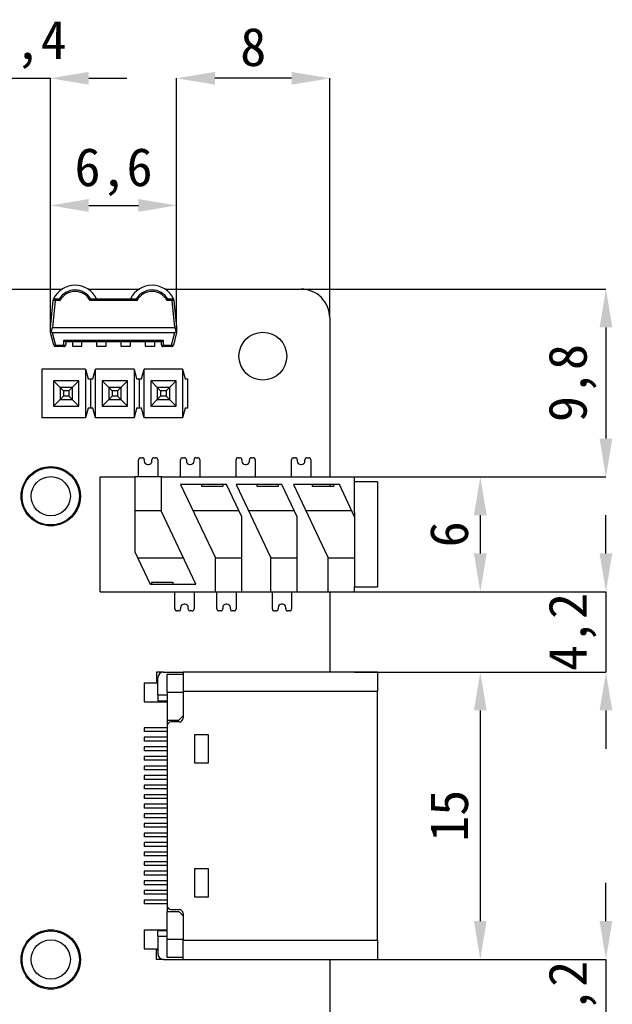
# Model space of a CAD drawing. Header units: millimetres. Extents: x 1628 to 1852, y 2209 to 2446.
# Tile 31 of 34: x 1712 to 1743, y 2394 to 2446. Entities that reach past the tile are written whole.
import ezdxf

# ---------------------------------------------------------------- set-up
doc = ezdxf.new("R2010")
doc.units = ezdxf.units.MM
doc.styles.add('黑体高度2mm', font='simhei.ttf', dxfattribs={"height": 2})
doc.dimstyles.new('红色高度2mm', dxfattribs={"dimtxt": 2, "dimasz": 2, "dimexe": 0, "dimexo": 0, "dimtad": 1, "dimdec": 1, "dimtxsty": '黑体高度2mm', "dimcen": 2.5, "dimclrd": 1, "dimclre": 1, "dimclrt": 1, "dimadec": 0, "dimazin": 0, "dimtfac": 1, "dimtdec": 1, "dimtmove": 0, "dimatfit": 3, "dimfxl": 1, "dimarcsym": 0})

# ---------------------------------------------------------------- blocks, each defined once
blk = doc.blocks.new('*D8')
at = {"color": 1, "lineweight": -2, "transparency": 16777216}
for p, q in [((1719.827, 2429.222), (1719.827, 2442.506)), ((1725.835, 2442.506), (1721.827, 2442.506)), ((1727.835, 2429.99), (1727.835, 2442.506))]:
    blk.add_line(p, q, dxfattribs=at)
at = {"color": 1, "transparency": 16777216}
for points in [[(1721.827, 2442.839), (1721.827, 2442.172), (1719.827, 2442.506)], [(1725.835, 2442.839), (1725.835, 2442.172), (1727.835, 2442.506)]]:
    blk.add_solid(points, dxfattribs=at)
at = {"layer": 'Defpoints', "color": 0, "transparency": 16777216}
for p in [(1719.827, 2442.506), (1727.835, 2429.99), (1719.827, 2429.222)]:
    blk.add_point(p, dxfattribs=at)
at = {"color": 1, "transparency": 16777216, "insert": (1723.831, 2444.131), "char_height": 2, "attachment_point": 5, "style": '黑体高度2mm'}
blk.add_mtext('8', dxfattribs=at)
blk = doc.blocks.new('*D9')
at = {"color": 1, "lineweight": -2, "transparency": 16777216}
for p, q in [((1713.227, 2429.222), (1713.227, 2435.864)), ((1715.227, 2435.864), (1717.827, 2435.864)), ((1719.827, 2429.222), (1719.827, 2435.864))]:
    blk.add_line(p, q, dxfattribs=at)
at = {"color": 1, "transparency": 16777216}
for points in [[(1715.227, 2436.197), (1715.227, 2435.53), (1713.227, 2435.864)], [(1717.827, 2436.197), (1717.827, 2435.53), (1719.827, 2435.864)]]:
    blk.add_solid(points, dxfattribs=at)
at = {"layer": 'Defpoints', "color": 0, "transparency": 16777216}
for p in [(1719.827, 2435.864), (1713.227, 2429.222), (1719.827, 2429.222)]:
    blk.add_point(p, dxfattribs=at)
at = {"color": 1, "transparency": 16777216, "insert": (1716.527, 2437.612), "char_height": 2, "attachment_point": 5, "style": '黑体高度2mm'}
blk.add_mtext('6,6', dxfattribs=at)
blk = doc.blocks.new('*D11')
at = {"color": 1, "lineweight": -2, "transparency": 16777216}
for p, q in [((1708.843, 2442.506), (1706.843, 2442.506)), ((1710.843, 2430.861), (1710.843, 2442.506)), ((1710.843, 2442.506), (1713.227, 2442.506)), ((1713.227, 2429.222), (1713.227, 2442.506)), ((1715.227, 2442.506), (1717.227, 2442.506))]:
    blk.add_line(p, q, dxfattribs=at)
at = {"color": 1, "transparency": 16777216}
for points in [[(1708.843, 2442.839), (1708.843, 2442.172), (1710.843, 2442.506)], [(1715.227, 2442.839), (1715.227, 2442.172), (1713.227, 2442.506)]]:
    blk.add_solid(points, dxfattribs=at)
at = {"layer": 'Defpoints', "color": 0, "transparency": 16777216}
for p in [(1713.227, 2442.506), (1710.843, 2430.861), (1713.227, 2429.222)]:
    blk.add_point(p, dxfattribs=at)
at = {"color": 1, "transparency": 16777216, "insert": (1712.035, 2444.254), "char_height": 2, "attachment_point": 5, "style": '黑体高度2mm'}
blk.add_mtext('2,4', dxfattribs=at)
blk = doc.blocks.new('*D16')
at = {"color": 1, "lineweight": -2, "transparency": 16777216}
for p, q in [((1726.335, 2431.49), (1742.275, 2431.49)), ((1742.275, 2429.49), (1742.275, 2423.683)), ((1729.135, 2421.683), (1742.275, 2421.683))]:
    blk.add_line(p, q, dxfattribs=at)
at = {"color": 1, "transparency": 16777216}
for points in [[(1741.942, 2429.49), (1742.609, 2429.49), (1742.275, 2431.49)], [(1741.942, 2423.683), (1742.609, 2423.683), (1742.275, 2421.683)]]:
    blk.add_solid(points, dxfattribs=at)
at = {"layer": 'Defpoints', "color": 0, "transparency": 16777216}
for p in [(1726.335, 2431.49), (1729.135, 2421.683), (1742.275, 2421.683)]:
    blk.add_point(p, dxfattribs=at)
at = {"color": 1, "transparency": 16777216, "insert": (1740.527, 2426.586), "char_height": 2, "attachment_point": 5, "rotation": 90, "style": '黑体高度2mm'}
blk.add_mtext('9,8', dxfattribs=at)
blk = doc.blocks.new('*D17')
at = {"color": 1, "lineweight": -2, "transparency": 16777216}
for p, q in [((1729.135, 2421.683), (1735.705, 2421.683)), ((1735.705, 2419.683), (1735.705, 2417.683)), ((1729.135, 2415.683), (1735.705, 2415.683))]:
    blk.add_line(p, q, dxfattribs=at)
at = {"color": 1, "transparency": 16777216}
for points in [[(1735.372, 2419.683), (1736.038, 2419.683), (1735.705, 2421.683)], [(1735.372, 2417.683), (1736.038, 2417.683), (1735.705, 2415.683)]]:
    blk.add_solid(points, dxfattribs=at)
at = {"layer": 'Defpoints', "color": 0, "transparency": 16777216}
for p in [(1729.135, 2421.683), (1729.135, 2415.683), (1735.705, 2415.683)]:
    blk.add_point(p, dxfattribs=at)
at = {"color": 1, "transparency": 16777216, "insert": (1734.08, 2418.683), "char_height": 2, "attachment_point": 5, "rotation": 90, "style": '黑体高度2mm'}
blk.add_mtext('6', dxfattribs=at)
blk = doc.blocks.new('*D18')
at = {"color": 1, "lineweight": -2, "transparency": 16777216}
for p, q in [((1742.275, 2417.683), (1742.275, 2419.683)), ((1729.135, 2415.683), (1742.275, 2415.683)), ((1742.275, 2415.683), (1742.275, 2411.48)), ((1729.135, 2411.48), (1742.275, 2411.48)), ((1742.275, 2409.48), (1742.275, 2407.48))]:
    blk.add_line(p, q, dxfattribs=at)
at = {"color": 1, "transparency": 16777216}
for points in [[(1741.942, 2417.683), (1742.609, 2417.683), (1742.275, 2415.683)], [(1741.942, 2409.48), (1742.609, 2409.48), (1742.275, 2411.48)]]:
    blk.add_solid(points, dxfattribs=at)
at = {"layer": 'Defpoints', "color": 0, "transparency": 16777216}
for p in [(1729.135, 2415.683), (1729.135, 2411.48), (1742.275, 2411.48)]:
    blk.add_point(p, dxfattribs=at)
at = {"color": 1, "transparency": 16777216, "insert": (1740.527, 2413.582), "char_height": 2, "attachment_point": 5, "rotation": 90, "style": '黑体高度2mm'}
blk.add_mtext('4,2', dxfattribs=at)
blk = doc.blocks.new('*D19')
at = {"color": 1, "lineweight": -2, "transparency": 16777216}
for p, q in [((1730.335, 2411.48), (1735.705, 2411.48)), ((1735.705, 2409.48), (1735.705, 2398.48)), ((1730.335, 2396.48), (1735.705, 2396.48))]:
    blk.add_line(p, q, dxfattribs=at)
at = {"color": 1, "transparency": 16777216}
for points in [[(1735.372, 2409.48), (1736.038, 2409.48), (1735.705, 2411.48)], [(1735.372, 2398.48), (1736.038, 2398.48), (1735.705, 2396.48)]]:
    blk.add_solid(points, dxfattribs=at)
at = {"layer": 'Defpoints', "color": 0, "transparency": 16777216}
for p in [(1730.335, 2411.48), (1730.335, 2396.48), (1735.705, 2396.48)]:
    blk.add_point(p, dxfattribs=at)
at = {"color": 1, "transparency": 16777216, "insert": (1734.08, 2403.98), "char_height": 2, "attachment_point": 5, "rotation": 90, "style": '黑体高度2mm'}
blk.add_mtext('15', dxfattribs=at)
blk = doc.blocks.new('*D20')
at = {"color": 1, "lineweight": -2, "transparency": 16777216}
for p, q in [((1742.275, 2398.48), (1742.275, 2400.48)), ((1730.335, 2396.48), (1742.275, 2396.48)), ((1742.275, 2396.48), (1742.275, 2392.247)), ((1729.15, 2392.247), (1742.275, 2392.247)), ((1742.275, 2390.247), (1742.275, 2388.247))]:
    blk.add_line(p, q, dxfattribs=at)
at = {"color": 1, "transparency": 16777216}
for points in [[(1741.942, 2398.48), (1742.609, 2398.48), (1742.275, 2396.48)], [(1741.942, 2390.247), (1742.609, 2390.247), (1742.275, 2392.247)]]:
    blk.add_solid(points, dxfattribs=at)
at = {"layer": 'Defpoints', "color": 0, "transparency": 16777216}
for p in [(1730.335, 2396.48), (1729.15, 2392.247), (1742.275, 2392.247)]:
    blk.add_point(p, dxfattribs=at)
at = {"color": 1, "transparency": 16777216, "insert": (1740.527, 2394.364), "char_height": 2, "attachment_point": 5, "rotation": 90, "style": '黑体高度2mm'}
blk.add_mtext('4,2', dxfattribs=at)

msp = doc.modelspace()

# ---------------------------------------------------------------- linework, layer by layer
at = {"color": 7, "linetype": 'Continuous', "lineweight": 25}
for p, q in [((1710.093, 2431.49), (1713.836, 2431.49)), ((1715.193, 2431.49), (1717.861, 2431.49)), ((1719.218, 2431.49), (1726.335, 2431.49)), ((1713.227, 2429.481), (1713.368, 2430.9)), ((1713.468, 2430.896), (1713.327, 2429.484)), ((1713.468, 2430.99), (1713.392, 2430.99)), ((1713.468, 2430.99), (1713.648, 2430.99)), ((1713.468, 2430.99), (1713.468, 2430.896)), ((1713.733, 2430.896), (1713.468, 2430.896)), ((1717.757, 2430.896), (1715.297, 2430.896)), ((1715.382, 2430.99), (1717.672, 2430.99)), ((1719.586, 2430.896), (1719.321, 2430.896)), ((1719.406, 2430.99), (1719.586, 2430.99)), ((1719.586, 2430.896), (1719.586, 2430.99)), ((1719.662, 2430.99), (1719.586, 2430.99)), ((1719.727, 2429.484), (1719.586, 2430.896)), ((1719.686, 2430.9), (1719.827, 2429.481)), ((1727.835, 2429.99), (1727.835, 2421.683)), ((1713.227, 2429.288), (1713.227, 2429.481)), ((1713.227, 2429.222), (1713.227, 2429.288)), ((1719.734, 2429.477), (1713.32, 2429.477)), ((1713.327, 2429.484), (1719.727, 2429.484)), ((1719.827, 2429.481), (1719.827, 2429.288)), ((1719.827, 2429.288), (1719.827, 2429.222)), ((1713.398, 2428.565), (1713.227, 2429.222)), ((1713.325, 2429.222), (1713.494, 2428.569)), ((1713.325, 2429.222), (1719.729, 2429.222)), ((1713.927, 2428.569), (1713.927, 2428.819)), ((1713.927, 2428.819), (1719.127, 2428.819)), ((1719.127, 2428.819), (1719.127, 2428.569)), ((1719.56, 2428.569), (1719.729, 2429.222)), ((1719.827, 2429.222), (1719.656, 2428.565)), ((1713.494, 2428.569), (1713.927, 2428.569)), ((1713.494, 2428.569), (1713.494, 2428.49)), ((1713.927, 2428.49), (1713.494, 2428.49)), ((1713.927, 2428.49), (1713.927, 2428.569)), ((1719.029, 2428.74), (1714.025, 2428.74)), ((1714.027, 2428.74), (1714.027, 2428.59)), ((1714.372, 2428.74), (1714.372, 2428.517)), ((1714.372, 2428.517), (1714.872, 2428.517)), ((1714.872, 2428.517), (1714.872, 2428.74)), ((1715.642, 2428.74), (1715.642, 2428.517)), ((1715.642, 2428.517), (1716.142, 2428.517)), ((1716.142, 2428.517), (1716.142, 2428.74)), ((1716.912, 2428.74), (1716.912, 2428.517)), ((1716.912, 2428.517), (1717.412, 2428.517)), ((1717.412, 2428.517), (1717.412, 2428.74)), ((1718.182, 2428.74), (1718.182, 2428.517)), ((1718.182, 2428.517), (1718.682, 2428.517)), ((1718.682, 2428.517), (1718.682, 2428.74)), ((1719.027, 2428.59), (1719.027, 2428.74)), ((1719.127, 2428.569), (1719.56, 2428.569)), ((1719.127, 2428.569), (1719.127, 2428.49)), ((1719.56, 2428.49), (1719.127, 2428.49)), ((1719.56, 2428.569), (1719.56, 2428.49)), ((1712.782, 2427.307), (1712.782, 2424.767)), ((1715.058, 2427.307), (1712.782, 2427.307)), ((1715.058, 2427.307), (1715.058, 2424.767)), ((1715.058, 2427.307), (1715.195, 2426.799)), ((1715.449, 2426.799), (1715.587, 2427.307)), ((1717.598, 2427.307), (1715.587, 2427.307)), ((1715.587, 2424.767), (1715.587, 2427.307)), ((1717.598, 2427.307), (1717.598, 2424.767)), ((1717.598, 2427.307), (1717.735, 2426.799)), ((1717.989, 2426.799), (1718.127, 2427.307)), ((1720.138, 2427.307), (1718.127, 2427.307)), ((1718.127, 2424.767), (1718.127, 2427.307)), ((1720.138, 2427.307), (1720.138, 2424.767)), ((1720.138, 2427.307), (1720.275, 2426.799)), ((1714.713, 2426.697), (1713.392, 2426.697)), ((1713.392, 2426.697), (1713.392, 2425.376)), ((1713.735, 2426.354), (1713.392, 2426.697)), ((1714.713, 2426.697), (1714.37, 2426.354)), ((1714.713, 2425.376), (1714.713, 2426.697)), ((1715.195, 2426.799), (1715.322, 2426.799)), ((1715.322, 2426.799), (1715.322, 2425.275)), ((1715.322, 2426.799), (1715.449, 2426.799)), ((1717.253, 2426.697), (1715.932, 2426.697)), ((1715.932, 2426.697), (1715.932, 2425.376)), ((1716.275, 2426.354), (1715.932, 2426.697)), ((1717.253, 2426.697), (1716.91, 2426.354)), ((1717.253, 2425.376), (1717.253, 2426.697)), ((1717.735, 2426.799), (1717.862, 2426.799)), ((1717.862, 2426.799), (1717.862, 2425.275)), ((1717.862, 2426.799), (1717.989, 2426.799)), ((1719.793, 2426.697), (1718.472, 2426.697)), ((1718.472, 2426.697), (1718.472, 2425.376)), ((1718.815, 2426.354), (1718.472, 2426.697)), ((1719.793, 2426.697), (1719.45, 2426.354)), ((1719.793, 2425.376), (1719.793, 2426.697)), ((1720.275, 2426.799), (1720.402, 2426.799)), ((1720.402, 2426.799), (1720.402, 2425.275)), ((1713.91, 2426.179), (1713.735, 2426.354)), ((1713.735, 2426.354), (1713.735, 2425.719)), ((1714.37, 2426.354), (1713.735, 2426.354)), ((1713.91, 2426.179), (1713.91, 2425.895)), ((1714.195, 2426.179), (1713.91, 2426.179)), ((1714.37, 2426.354), (1714.195, 2426.179)), ((1714.195, 2426.179), (1714.195, 2425.895)), ((1714.37, 2426.354), (1714.37, 2425.719)), ((1716.45, 2426.179), (1716.275, 2426.354)), ((1716.91, 2426.354), (1716.275, 2426.354)), ((1716.275, 2426.354), (1716.275, 2425.719)), ((1716.735, 2426.179), (1716.45, 2426.179)), ((1716.45, 2426.179), (1716.45, 2425.895)), ((1716.91, 2426.354), (1716.735, 2426.179)), ((1716.735, 2426.179), (1716.735, 2425.895)), ((1716.91, 2426.354), (1716.91, 2425.719)), ((1718.99, 2426.179), (1718.815, 2426.354)), ((1719.45, 2426.354), (1718.815, 2426.354)), ((1718.815, 2426.354), (1718.815, 2425.719)), ((1719.275, 2426.179), (1718.99, 2426.179)), ((1718.99, 2426.179), (1718.99, 2425.895)), ((1719.45, 2426.354), (1719.275, 2426.179)), ((1719.275, 2426.179), (1719.275, 2425.895)), ((1719.45, 2426.354), (1719.45, 2425.719)), ((1713.392, 2425.376), (1713.735, 2425.719)), ((1713.91, 2425.895), (1713.735, 2425.719)), ((1713.735, 2425.719), (1714.37, 2425.719)), ((1714.195, 2425.895), (1713.91, 2425.895)), ((1714.195, 2425.895), (1714.37, 2425.719)), ((1714.713, 2425.376), (1714.37, 2425.719)), ((1715.932, 2425.376), (1716.275, 2425.719)), ((1716.45, 2425.895), (1716.275, 2425.719)), ((1716.275, 2425.719), (1716.91, 2425.719)), ((1716.735, 2425.895), (1716.45, 2425.895)), ((1716.735, 2425.895), (1716.91, 2425.719)), ((1717.253, 2425.376), (1716.91, 2425.719)), ((1718.472, 2425.376), (1718.815, 2425.719)), ((1718.99, 2425.895), (1718.815, 2425.719)), ((1718.815, 2425.719), (1719.45, 2425.719)), ((1719.275, 2425.895), (1718.99, 2425.895)), ((1719.275, 2425.895), (1719.45, 2425.719)), ((1719.793, 2425.376), (1719.45, 2425.719)), ((1713.392, 2425.376), (1714.713, 2425.376)), ((1715.195, 2425.275), (1715.058, 2424.767)), ((1715.322, 2425.275), (1715.195, 2425.275)), ((1715.449, 2425.275), (1715.322, 2425.275)), ((1715.587, 2424.767), (1715.449, 2425.275)), ((1715.932, 2425.376), (1717.253, 2425.376)), ((1717.735, 2425.275), (1717.598, 2424.767)), ((1717.862, 2425.275), (1717.735, 2425.275)), ((1717.989, 2425.275), (1717.862, 2425.275)), ((1718.127, 2424.767), (1717.989, 2425.275)), ((1718.472, 2425.376), (1719.793, 2425.376)), ((1720.275, 2425.275), (1720.138, 2424.767)), ((1720.402, 2425.275), (1720.275, 2425.275)), ((1715.058, 2424.767), (1712.782, 2424.767)), ((1717.598, 2424.767), (1715.587, 2424.767)), ((1720.138, 2424.767), (1718.127, 2424.767)), ((1717.835, 2421.683), (1717.835, 2422.583)), ((1717.935, 2422.683), (1718.035, 2422.683)), ((1718.135, 2422.583), (1718.135, 2422.513)), ((1718.535, 2422.513), (1718.535, 2422.583)), ((1718.635, 2422.683), (1718.735, 2422.683)), ((1718.835, 2422.583), (1718.835, 2421.683)), ((1720.035, 2421.683), (1720.035, 2422.583)), ((1720.135, 2422.683), (1720.235, 2422.683)), ((1720.335, 2422.583), (1720.335, 2422.513)), ((1720.735, 2422.513), (1720.735, 2422.583)), ((1720.835, 2422.683), (1720.935, 2422.683)), ((1721.035, 2422.583), (1721.035, 2421.683)), ((1722.935, 2421.683), (1722.935, 2422.583)), ((1723.035, 2422.683), (1723.135, 2422.683)), ((1723.235, 2422.583), (1723.235, 2422.513)), ((1723.635, 2422.513), (1723.635, 2422.583)), ((1723.735, 2422.683), (1723.835, 2422.683)), ((1723.935, 2422.583), (1723.935, 2421.683)), ((1725.835, 2421.683), (1725.835, 2422.583)), ((1725.935, 2422.683), (1726.035, 2422.683)), ((1726.135, 2422.583), (1726.135, 2422.513)), ((1726.535, 2422.513), (1726.535, 2422.583)), ((1726.635, 2422.683), (1726.735, 2422.683)), ((1726.835, 2422.583), (1726.835, 2421.683)), ((1718.315, 2422.333), (1718.355, 2422.333)), ((1720.515, 2422.333), (1720.555, 2422.333)), ((1723.415, 2422.333), (1723.455, 2422.333)), ((1726.315, 2422.333), (1726.355, 2422.333)), ((1715.835, 2421.683), (1717.635, 2421.683)), ((1715.835, 2415.683), (1715.835, 2421.683)), ((1717.635, 2421.683), (1717.635, 2417.772)), ((1719.035, 2421.683), (1717.635, 2421.683)), ((1719.035, 2419.883), (1719.035, 2421.683)), ((1719.035, 2421.683), (1729.135, 2421.683)), ((1729.135, 2419.829), (1729.135, 2421.683)), ((1722.435, 2421.283), (1720.035, 2421.283)), ((1720.035, 2421.283), (1721.835, 2417.483)), ((1721.135, 2421.183), (1721.135, 2421.283)), ((1722.235, 2421.183), (1721.135, 2421.183)), ((1722.235, 2421.283), (1722.235, 2421.183)), ((1723.235, 2419.594), (1722.435, 2421.283)), ((1722.935, 2421.283), (1724.735, 2417.483)), ((1725.335, 2421.283), (1722.935, 2421.283)), ((1724.035, 2421.183), (1724.035, 2421.283)), ((1725.135, 2421.183), (1724.035, 2421.183)), ((1725.135, 2421.283), (1725.135, 2421.183)), ((1726.135, 2419.594), (1725.335, 2421.283)), ((1728.335, 2421.283), (1725.935, 2421.283)), ((1725.935, 2421.283), (1727.735, 2417.483)), ((1726.935, 2421.183), (1726.935, 2421.283)), ((1728.035, 2421.183), (1726.935, 2421.183)), ((1727.835, 2421.283), (1727.835, 2421.183)), ((1728.035, 2421.283), (1728.035, 2421.183)), ((1729.135, 2419.594), (1728.335, 2421.283)), ((1730.335, 2421.433), (1729.135, 2421.433)), ((1730.335, 2421.433), (1730.335, 2415.933)), ((1719.035, 2419.913), (1717.635, 2419.913)), ((1720.835, 2416.083), (1719.035, 2419.883)), ((1723.083, 2419.913), (1720.683, 2419.913)), ((1723.235, 2415.683), (1723.235, 2419.594)), ((1725.983, 2419.913), (1723.583, 2419.913)), ((1726.135, 2415.683), (1726.135, 2419.594)), ((1728.983, 2419.913), (1726.583, 2419.913)), ((1729.135, 2419.829), (1729.135, 2415.933)), ((1717.635, 2417.772), (1718.435, 2416.083)), ((1717.786, 2417.453), (1720.186, 2417.453)), ((1721.835, 2417.483), (1721.835, 2415.683)), ((1721.835, 2417.453), (1723.235, 2417.453)), ((1724.735, 2417.483), (1724.735, 2415.683)), ((1724.735, 2417.453), (1726.135, 2417.453)), ((1727.735, 2417.483), (1727.735, 2415.683)), ((1727.735, 2417.453), (1729.135, 2417.453)), ((1718.435, 2416.083), (1720.835, 2416.083)), ((1718.535, 2416.183), (1719.635, 2416.183)), ((1718.535, 2416.083), (1718.535, 2416.183)), ((1719.635, 2416.183), (1719.635, 2416.083)), ((1729.135, 2415.933), (1730.335, 2415.933)), ((1729.135, 2415.683), (1729.135, 2415.933)), ((1715.835, 2415.683), (1721.835, 2415.683)), ((1719.735, 2414.783), (1719.735, 2415.683)), ((1720.735, 2415.683), (1720.735, 2414.783)), ((1721.835, 2415.683), (1723.235, 2415.683)), ((1721.935, 2414.783), (1721.935, 2415.683)), ((1722.935, 2415.683), (1722.935, 2414.783)), ((1723.235, 2415.683), (1724.735, 2415.683)), ((1724.735, 2415.683), (1726.135, 2415.683)), ((1724.835, 2414.783), (1724.835, 2415.683)), ((1725.835, 2415.683), (1725.835, 2414.783)), ((1726.135, 2415.683), (1727.735, 2415.683)), ((1727.735, 2415.683), (1729.135, 2415.683)), ((1727.835, 2415.683), (1727.835, 2411.48)), ((1720.035, 2414.853), (1720.035, 2414.783)), ((1720.255, 2415.033), (1720.215, 2415.033)), ((1720.435, 2414.783), (1720.435, 2414.853)), ((1722.235, 2414.853), (1722.235, 2414.783)), ((1722.455, 2415.033), (1722.415, 2415.033)), ((1722.635, 2414.783), (1722.635, 2414.853)), ((1725.135, 2414.853), (1725.135, 2414.783)), ((1725.355, 2415.033), (1725.315, 2415.033)), ((1725.535, 2414.783), (1725.535, 2414.853)), ((1719.935, 2414.683), (1719.835, 2414.683)), ((1720.635, 2414.683), (1720.535, 2414.683)), ((1722.135, 2414.683), (1722.035, 2414.683)), ((1722.835, 2414.683), (1722.735, 2414.683)), ((1725.035, 2414.683), (1724.935, 2414.683)), ((1725.735, 2414.683), (1725.635, 2414.683)), ((1718.775, 2411.48), (1718.775, 2410.98)), ((1719.135, 2411.48), (1718.775, 2411.48)), ((1719.135, 2411.48), (1720.166, 2411.48)), ((1719.335, 2411.38), (1720.16, 2411.38)), ((1719.335, 2410.43), (1719.335, 2411.38)), ((1720.16, 2411.477), (1720.16, 2410.48)), ((1730.335, 2411.48), (1720.166, 2411.48)), ((1730.335, 2411.48), (1730.335, 2410.48)), ((1718.135, 2410.93), (1718.135, 2409.93)), ((1718.135, 2410.93), (1718.835, 2410.93)), ((1718.775, 2410.98), (1718.835, 2410.98)), ((1718.835, 2410.28), (1718.835, 2411.18)), ((1719.335, 2410.28), (1718.835, 2410.28)), ((1718.835, 2410.28), (1718.835, 2409.98)), ((1719.335, 2410.43), (1720.16, 2410.43)), ((1719.335, 2410.43), (1719.335, 2408.98)), ((1720.16, 2410.48), (1720.16, 2409.08)), ((1730.335, 2410.48), (1720.16, 2410.48)), ((1730.335, 2397.48), (1730.335, 2410.48)), ((1718.135, 2409.93), (1719.335, 2409.93)), ((1718.835, 2409.98), (1719.335, 2409.98)), ((1719.935, 2408.98), (1720.16, 2409.205)), ((1719.335, 2408.98), (1719.935, 2408.98)), ((1719.335, 2408.98), (1719.335, 2408.68)), ((1719.96, 2408.88), (1719.535, 2408.88)), ((1718.135, 2408.58), (1718.135, 2408.38)), ((1719.335, 2408.58), (1718.135, 2408.58)), ((1719.335, 2408.38), (1718.135, 2408.38)), ((1719.335, 2408.68), (1719.335, 2399.28)), ((1720.775, 2408.23), (1721.475, 2408.23)), ((1720.775, 2406.73), (1720.775, 2408.23)), ((1721.475, 2408.23), (1721.475, 2406.73)), ((1719.335, 2408.08), (1718.135, 2408.08)), ((1718.135, 2408.08), (1718.135, 2407.88)), ((1719.335, 2407.88), (1718.135, 2407.88)), ((1718.135, 2407.58), (1718.135, 2407.38)), ((1719.335, 2407.58), (1718.135, 2407.58)), ((1719.335, 2407.38), (1718.135, 2407.38)), ((1719.335, 2407.08), (1718.135, 2407.08)), ((1718.135, 2407.08), (1718.135, 2406.88)), ((1719.335, 2406.88), (1718.135, 2406.88)), ((1721.475, 2406.73), (1720.775, 2406.73)), ((1718.135, 2406.58), (1718.135, 2406.38)), ((1719.335, 2406.58), (1718.135, 2406.58)), ((1719.335, 2406.38), (1718.135, 2406.38)), ((1719.335, 2406.08), (1718.135, 2406.08)), ((1718.135, 2406.08), (1718.135, 2405.88)), ((1719.335, 2405.88), (1718.135, 2405.88)), ((1718.135, 2405.58), (1718.135, 2405.38)), ((1719.335, 2405.58), (1718.135, 2405.58)), ((1719.335, 2405.38), (1718.135, 2405.38)), ((1719.335, 2405.08), (1718.135, 2405.08)), ((1718.135, 2405.08), (1718.135, 2404.88)), ((1719.335, 2404.88), (1718.135, 2404.88)), ((1719.335, 2404.58), (1718.135, 2404.58)), ((1718.135, 2404.58), (1718.135, 2404.38)), ((1719.335, 2404.38), (1718.135, 2404.38)), ((1718.135, 2404.08), (1718.135, 2403.88)), ((1719.335, 2404.08), (1718.135, 2404.08)), ((1719.335, 2403.88), (1718.135, 2403.88)), ((1719.335, 2403.58), (1718.135, 2403.58)), ((1718.135, 2403.58), (1718.135, 2403.38)), ((1719.335, 2403.38), (1718.135, 2403.38)), ((1719.335, 2403.08), (1718.135, 2403.08)), ((1718.135, 2403.08), (1718.135, 2402.88)), ((1719.335, 2402.88), (1718.135, 2402.88)), ((1719.335, 2402.58), (1718.135, 2402.58)), ((1718.135, 2402.58), (1718.135, 2402.38)), ((1719.335, 2402.38), (1718.135, 2402.38)), ((1718.135, 2402.08), (1718.135, 2401.88)), ((1719.335, 2402.08), (1718.135, 2402.08)), ((1719.335, 2401.88), (1718.135, 2401.88)), ((1719.335, 2401.58), (1718.135, 2401.58)), ((1718.135, 2401.58), (1718.135, 2401.38)), ((1719.335, 2401.38), (1718.135, 2401.38)), ((1719.335, 2401.08), (1718.135, 2401.08)), ((1718.135, 2401.08), (1718.135, 2400.88)), ((1720.775, 2401.23), (1721.475, 2401.23)), ((1720.775, 2399.73), (1720.775, 2401.23)), ((1721.475, 2401.23), (1721.475, 2399.73)), ((1719.335, 2400.88), (1718.135, 2400.88)), ((1718.135, 2400.58), (1718.135, 2400.38)), ((1719.335, 2400.58), (1718.135, 2400.58)), ((1719.335, 2400.38), (1718.135, 2400.38)), ((1718.135, 2400.08), (1718.135, 2399.88)), ((1719.335, 2400.08), (1718.135, 2400.08)), ((1719.335, 2399.88), (1718.135, 2399.88)), ((1718.135, 2399.58), (1718.135, 2399.38)), ((1719.335, 2399.58), (1718.135, 2399.58)), ((1721.475, 2399.73), (1720.775, 2399.73)), ((1719.335, 2399.38), (1718.135, 2399.38)), ((1719.335, 2399.28), (1719.335, 2398.98)), ((1719.335, 2398.98), (1719.935, 2398.98)), ((1719.335, 2397.53), (1719.335, 2398.98)), ((1719.535, 2399.08), (1719.96, 2399.08)), ((1720.16, 2398.755), (1719.935, 2398.98)), ((1720.16, 2398.88), (1720.16, 2397.48)), ((1718.135, 2398.03), (1719.335, 2398.03)), ((1718.135, 2398.03), (1718.135, 2397.03)), ((1718.835, 2397.98), (1719.335, 2397.98)), ((1718.835, 2397.68), (1718.835, 2397.98)), ((1719.335, 2397.68), (1718.835, 2397.68)), ((1718.835, 2397.68), (1718.835, 2396.78)), ((1719.335, 2397.53), (1720.16, 2397.53)), ((1719.335, 2396.58), (1719.335, 2397.53)), ((1720.16, 2397.48), (1730.335, 2397.48)), ((1720.16, 2396.483), (1720.16, 2397.48)), ((1730.335, 2397.48), (1730.335, 2396.48)), ((1718.135, 2397.03), (1718.835, 2397.03)), ((1718.775, 2396.48), (1718.775, 2396.98)), ((1718.775, 2396.98), (1718.835, 2396.98)), ((1719.135, 2396.48), (1718.775, 2396.48)), ((1719.135, 2396.48), (1720.166, 2396.48)), ((1720.16, 2396.58), (1719.335, 2396.58)), ((1720.166, 2396.48), (1730.335, 2396.48)), ((1727.835, 2396.48), (1727.835, 2392.247))]:
    msp.add_line(p, q, dxfattribs=at)
for centre, radius in [((1724.335, 2427.99), 1.25), ((1713.243, 2420.673), 1.55), ((1713.243, 2420.673), 1.5), ((1713.243, 2420.673), 1.025), ((1713.243, 2396.472), 1.55), ((1713.243, 2396.472), 1.5), ((1713.243, 2396.472), 1.025)]:
    msp.add_circle(centre, radius, dxfattribs=at)
for centre, radius, start, end in [((1714.515, 2430.44), 1.25, 26.1039, 153.8961), ((1714.515, 2430.491), 0.956, 30.105, 149.895), ((1714.515, 2430.493), 0.88, 27.27, 152.73), ((1718.539, 2430.44), 1.25, 26.1039, 153.8961), ((1718.539, 2430.491), 0.956, 30.105, 149.895), ((1718.539, 2430.493), 0.88, 27.27, 152.73), ((1726.335, 2429.99), 1.5, 0.0046, 90.0051), ((1713.468, 2430.89), 0.1, 90, 174.3235), ((1713.406, 2430.523), 0.378, 80.5947, 95.7102), ((1713.471, 2430.929), 0.1, 142.4583, 174.3268), ((1719.586, 2430.89), 0.1, 5.6765, 90), ((1719.648, 2430.523), 0.378, 84.2898, 99.4053), ((1719.583, 2430.929), 0.1, 5.6732, 37.5417), ((1713.44, 2428.693), 0.135, 251.7501, 293.872), ((1713.494, 2428.59), 0.1, 194.5528, 270), ((1713.951, 2428.707), 0.14, 260.1482, 302.8841), ((1713.927, 2428.59), 0.1, 270, 0), ((1719.103, 2428.707), 0.14, 237.1159, 279.8518), ((1719.127, 2428.59), 0.1, 180, 270), ((1719.614, 2428.693), 0.135, 246.128, 288.2499), ((1719.56, 2428.59), 0.1, 270, 345.4472), ((1717.935, 2422.583), 0.1, 90, 180), ((1718.035, 2422.583), 0.1, 0, 90), ((1718.635, 2422.583), 0.1, 90, 180), ((1718.735, 2422.583), 0.1, 0, 90), ((1720.135, 2422.583), 0.1, 90, 180), ((1720.235, 2422.583), 0.1, 0, 90), ((1720.835, 2422.583), 0.1, 90, 180), ((1720.935, 2422.583), 0.1, 0, 90), ((1723.035, 2422.583), 0.1, 90, 180), ((1723.135, 2422.583), 0.1, 0, 90), ((1723.735, 2422.583), 0.1, 90, 180), ((1723.835, 2422.583), 0.1, 0, 90), ((1725.935, 2422.583), 0.1, 90, 180), ((1726.035, 2422.583), 0.1, 0, 90), ((1726.635, 2422.583), 0.1, 90, 180), ((1726.735, 2422.583), 0.1, 0, 90), ((1718.315, 2422.513), 0.18, 180, 270), ((1718.355, 2422.513), 0.18, 270, 0), ((1720.515, 2422.513), 0.18, 180, 270), ((1720.555, 2422.513), 0.18, 270, 0), ((1723.415, 2422.513), 0.18, 180, 270), ((1723.455, 2422.513), 0.18, 270, 0), ((1726.315, 2422.513), 0.18, 180, 270), ((1726.355, 2422.513), 0.18, 270, 0), ((1720.215, 2414.853), 0.18, 90, 180), ((1720.255, 2414.853), 0.18, 0, 90), ((1722.415, 2414.853), 0.18, 90, 180), ((1722.455, 2414.853), 0.18, 0, 90), ((1725.315, 2414.853), 0.18, 90, 180), ((1725.355, 2414.853), 0.18, 0, 90), ((1719.835, 2414.783), 0.1, 180, 270), ((1719.935, 2414.783), 0.1, 270, 0), ((1720.535, 2414.783), 0.1, 180, 270), ((1720.635, 2414.783), 0.1, 270, 0), ((1722.035, 2414.783), 0.1, 180, 270), ((1722.135, 2414.783), 0.1, 270, 0), ((1722.735, 2414.783), 0.1, 180, 270), ((1722.835, 2414.783), 0.1, 270, 0), ((1724.935, 2414.783), 0.1, 180, 270), ((1725.035, 2414.783), 0.1, 270, 0), ((1725.635, 2414.783), 0.1, 180, 270), ((1725.735, 2414.783), 0.1, 270, 0), ((1719.135, 2411.18), 0.3, 90, 180), ((1719.535, 2408.68), 0.2, 90, 180), ((1719.96, 2409.08), 0.2, 270, 0), ((1719.535, 2399.28), 0.2, 180, 270), ((1719.96, 2398.88), 0.2, 0, 90), ((1719.135, 2396.78), 0.3, 180, 270)]:
    msp.add_arc(centre, radius, start, end, dxfattribs=at)
for centre, major_axis, ratio, start_param, end_param in [((1713.179, 2427.984), (0.149, 1.497), 0.066486, 0.073471, 0.52245), ((1713.203, 2429.713), (-0.127, 0.49), 0.197468, 2.572856, 3.090374), ((1713.327, 2429.477), (0.11, 0.1), 0.03328, 1.54067, 1.607532), ((1719.727, 2429.477), (0.11, -0.1), 0.03328, 1.534061, 1.600923), ((1719.851, 2429.713), (-0.127, -0.49), 0.197468, 0.051218, 0.568737), ((1719.875, 2427.984), (0.149, -1.497), 0.066486, 2.619143, 3.068122), ((1713.927, 2428.84), (0.0995, -0.0995), 0.102953, 4.81498, 6.180594), ((1719.127, 2428.84), (0.0995, 0.0995), 0.102953, 3.244184, 4.609797)]:
    msp.add_ellipse(centre, major_axis=major_axis, ratio=ratio, start_param=start_param, end_param=end_param, dxfattribs=at)
for points, knots in [([(1713.648, 2430.99), (1713.658, 2430.989), (1713.674, 2430.987), (1713.684, 2430.974), (1713.687, 2430.97)], [0, 0, 0, 0, 0.680727, 1, 1, 1, 1]), ([(1713.687, 2430.97), (1713.692, 2430.962), (1713.702, 2430.946), (1713.718, 2430.92), (1713.729, 2430.903), (1713.732, 2430.897), (1713.733, 2430.896)], [0, 0, 0, 0, 0.395523, 0.789516, 0.978347, 1, 1, 1, 1]), ([(1715.342, 2430.97), (1715.337, 2430.962), (1715.327, 2430.946), (1715.311, 2430.92), (1715.301, 2430.903), (1715.297, 2430.897), (1715.297, 2430.896)], [0, 0, 0, 0, 0.395523, 0.789516, 0.978347, 1, 1, 1, 1]), ([(1715.342, 2430.97), (1715.347, 2430.976), (1715.358, 2430.988), (1715.373, 2430.989), (1715.382, 2430.99)], [0, 0, 0, 0, 0.487009, 1, 1, 1, 1]), ([(1717.672, 2430.99), (1717.683, 2430.989), (1717.699, 2430.987), (1717.709, 2430.974), (1717.712, 2430.97)], [0, 0, 0, 0, 0.680727, 1, 1, 1, 1]), ([(1717.712, 2430.97), (1717.717, 2430.962), (1717.727, 2430.946), (1717.743, 2430.92), (1717.753, 2430.903), (1717.757, 2430.897), (1717.757, 2430.896)], [0, 0, 0, 0, 0.3955227, 0.7895158, 0.9783473, 1, 1, 1, 1]), ([(1719.367, 2430.97), (1719.362, 2430.962), (1719.352, 2430.946), (1719.336, 2430.92), (1719.325, 2430.903), (1719.322, 2430.897), (1719.321, 2430.896)], [0, 0, 0, 0, 0.3955227, 0.7895158, 0.9783473, 1, 1, 1, 1]), ([(1719.367, 2430.97), (1719.372, 2430.976), (1719.382, 2430.988), (1719.398, 2430.989), (1719.406, 2430.99)], [0, 0, 0, 0, 0.487009, 1, 1, 1, 1]), ([(1713.227, 2429.288), (1713.234, 2429.287), (1713.243, 2429.286), (1713.255, 2429.286), (1713.258, 2429.286)], [0, 0, 0, 0, 0.78729, 1, 1, 1, 1]), ([(1719.796, 2429.286), (1719.805, 2429.286), (1719.817, 2429.287), (1719.825, 2429.287), (1719.827, 2429.288)], [0, 0, 0, 0, 0.787293, 1, 1, 1, 1]), ([(1720.166, 2411.48), (1720.164, 2411.48), (1720.16, 2411.48), (1720.16, 2411.478), (1720.16, 2411.477)], [0, 0, 0, 0, 0.5600002, 1, 1, 1, 1]), ([(1720.16, 2396.483), (1720.16, 2396.482), (1720.161, 2396.481), (1720.165, 2396.48), (1720.166, 2396.48)], [0, 0, 0, 0, 0.56, 1, 1, 1, 1])]:
    msp.add_open_spline(points, degree=3, knots=knots, dxfattribs=at)

# ---------------------------------------------------------------- dimensions: what is measured, and where the dimension line sits
at = {"color": 3}
dim = msp.add_linear_dim(base=(1713.227, 2442.506), p1=(1710.843, 2430.861), p2=(1713.227, 2429.222), dimstyle='红色高度2mm', dxfattribs=at)
dim.commit()
dim.dimension.update_dxf_attribs({"geometry": '*D11', "text_midpoint": (1712.035, 2442.506), "dimtype": 160})
for base, p1, picture, middle in [((1719.827, 2442.506), (1727.835, 2429.99), '*D8', (1723.831, 2444.131)), ((1719.827, 2435.864), (1713.227, 2429.222), '*D9', (1716.527, 2437.612))]:
    dim = msp.add_linear_dim(base=base, p1=p1, p2=(1719.827, 2429.222), dimstyle='红色高度2mm', dxfattribs=at)
    dim.commit()
    dim.dimension.update_dxf_attribs({"geometry": picture, "text_midpoint": middle})
for base, p1, p2, picture, middle in [((1742.275, 2421.683), (1726.335, 2431.49), (1729.135, 2421.683), '*D16', (1740.527, 2426.586)), ((1735.705, 2415.683), (1729.135, 2421.683), (1729.135, 2415.683), '*D17', (1734.08, 2418.683)), ((1735.705, 2396.48), (1730.335, 2411.48), (1730.335, 2396.48), '*D19', (1734.08, 2403.98))]:
    dim = msp.add_linear_dim(base=base, p1=p1, p2=p2, angle=90, dimstyle='红色高度2mm', dxfattribs=at)
    dim.commit()
    dim.dimension.update_dxf_attribs({"geometry": picture, "text_midpoint": middle})
for base, p1, p2, picture, middle in [((1742.275, 2411.48), (1729.135, 2415.683), (1729.135, 2411.48), '*D18', (1742.275, 2413.582)), ((1742.275, 2392.247), (1730.335, 2396.48), (1729.15, 2392.247), '*D20', (1742.275, 2394.364))]:
    dim = msp.add_linear_dim(base=base, p1=p1, p2=p2, angle=90, dimstyle='红色高度2mm', dxfattribs=at)
    dim.commit()
    dim.dimension.update_dxf_attribs({"geometry": picture, "text_midpoint": middle, "dimtype": 160})

doc.saveas('drawing.dxf')
